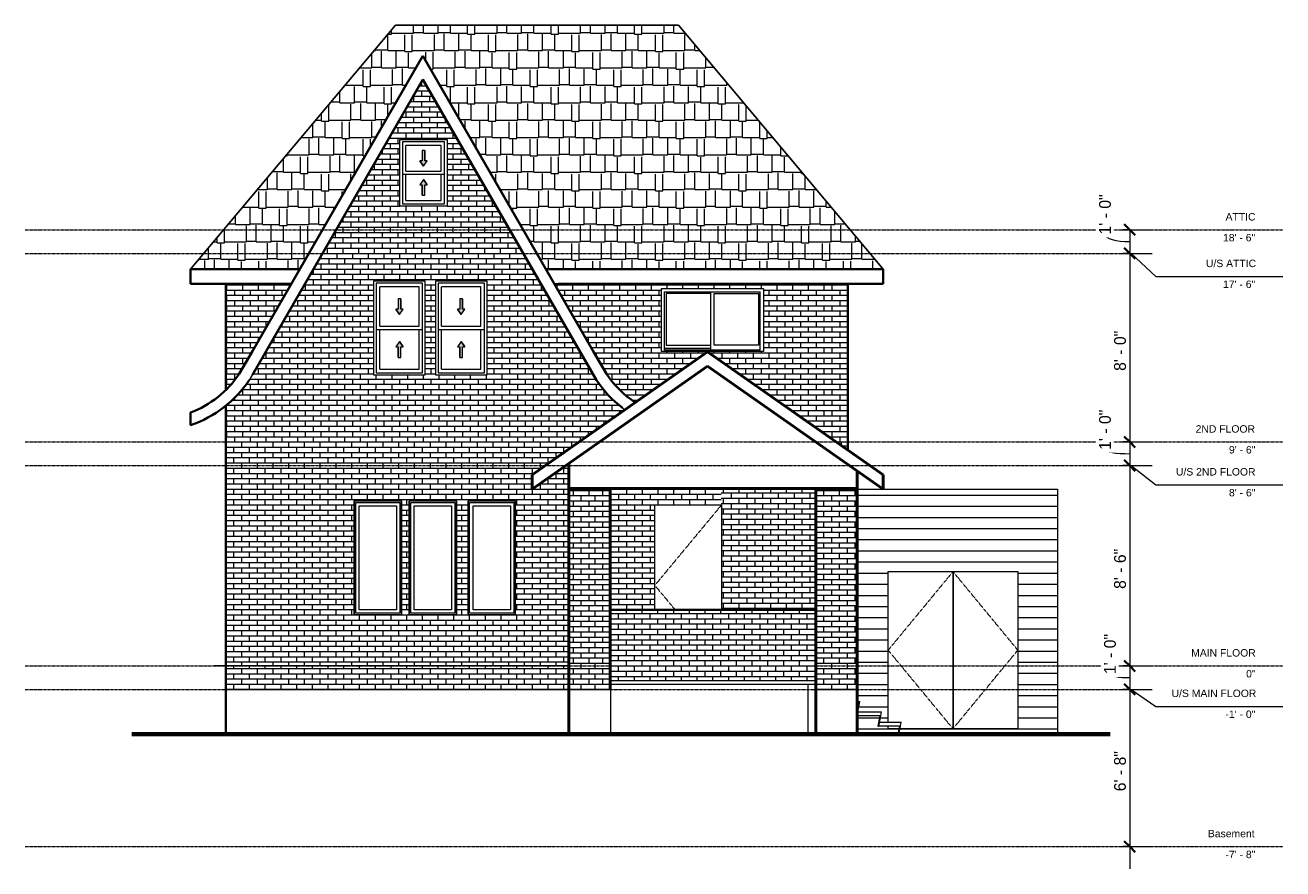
# Model space of a CAD drawing. Header units: inches. Extents: x -341 to 299, y -103 to 326.
import ezdxf

# ---------------------------------------------------------------- set-up
doc = ezdxf.new("R2010")
doc.units = ezdxf.units.IN
doc.header["$MEASUREMENT"] = 0
doc.linetypes.add('Center 1_4_', pattern=[0.53125, 0.25, -0.09375, 0.09375, -0.09375])
doc.linetypes.add('Dash', pattern=[0.23622, 0.11811, -0.11811])
for name, color, linetype, lineweight in [('A-ANNO-DIMS', 211, 'Continuous', 9), ('A-ANNO-DIMS-96', 211, 'Continuous', 9), ('A-DETL', 90, 'Continuous', 9), ('A-DETL-GENF', 92, 'Continuous', 9), ('A-DOOR', 31, 'Continuous', 9), ('A-FLOR', 192, 'Continuous', 9), ('A-FLOR-LEVL', 51, 'Continuous', 9), ('A-GLAZ', 151, 'Continuous', 9), ('A-ROOF', 132, 'Continuous', 9), ('A-ROOF-PATT', 132, 'Continuous', 9), ('A-WALL', 90, 'Continuous', 9), ('A-WALL-PATT', 111, 'Continuous', 9), ('M-EQPM', 50, 'Continuous', 9), ('S-STRS', 90, 'Continuous', 9)]:
    doc.layers.add(name, color=color, linetype=linetype, lineweight=lineweight)
doc.styles.add('Arial', font='arial.ttf', dxfattribs={"height": 3.779528})
doc.styles.add('Inter', font='txt', dxfattribs={"height": 6})
doc.dimstyles.new('Linear_-_1_16__Inter__Imperial__LARGE', dxfattribs={"dimscale": 12, "dimtxt": 7.951881, "dimasz": 0.46875, "dimexe": 0.944882, "dimexo": 0.629921, "dimgap": 0, "dimtad": 1, "dimrnd": 0.25, "dimzin": 1, "dimdsep": 46, "dimlunit": 4, "dimtxsty": 'Inter', "dimblk1": 'OBLIQUE', "dimblk2": 'OBLIQUE', "dimsah": 1, "dimcen": 0.09, "dimdle": 0.944882, "dimazin": 0, "dimtfac": 1, "dimtdec": 4, "dimtix": 1, "dimtmove": 1, "dimatfit": 3, "dimfxl": 1, "dimtvp": 1, "dimtfill": 1, "dimfrac": 2, "dimtolj": 1, "dimtzin": 0, "dimarcsym": 2})
doc.dimstyles.new('Linear_-_1_16__Inter__Imperial__LARGE_1', dxfattribs={"dimscale": 12, "dimtxt": 7.951881, "dimasz": 0.46875, "dimexe": 0.944882, "dimexo": 0.629921, "dimgap": 0, "dimtad": 1, "dimrnd": 0.25, "dimzin": 1, "dimdsep": 46, "dimlunit": 4, "dimtxsty": 'Inter', "dimblk1": 'OBLIQUE', "dimblk2": 'OBLIQUE', "dimsah": 1, "dimcen": 0.09, "dimdle": 0.944882, "dimazin": 0, "dimtfac": 1, "dimtdec": 4, "dimtix": 1, "dimtmove": 0, "dimatfit": 3, "dimfxl": 1, "dimtvp": 1, "dimtfill": 1, "dimfrac": 2, "dimtolj": 1, "dimtzin": 0, "dimarcsym": 2})
pattern_1 = [(0, (13.453, 1.986), (0, 2.667), []), (90, (13.453, 1.986), (-4, 2.667), [2.667, -2.667])]
pattern_2 = [(0, (74.703, 0), (0, 2.667), []), (90, (74.703, 0), (-4, 2.667), [2.667, -2.667])]
pattern_3 = [(0, (59.008, 47.244), (0, 5.669), [])]
pattern_4 = [(0, (73.953, 105.999), (0, 2.667), []), (90, (73.953, 105.999), (-4, 2.667), [2.667, -2.667])]

# ---------------------------------------------------------------- blocks, each defined once
blk = doc.blocks.new('Planitar - Single Door_Flush Panel - 2_-10_ x 6_-8_-3078108-Front Elevation')
at = {"layer": 'A-DOOR', "linetype": 'Dash'}
for p, q in [((13.71, 82), (-20.31, 41)), ((-20.31, 41), (-9.93, 28.5))]:
    blk.add_line(p, q, dxfattribs=at)
blk = doc.blocks.new('Planitar - Double Door_Flush Panel - 5_-6_ x 6_-8_-3078344-Front Elevation')
at = {"layer": 'A-DOOR', "linetype": 'Dash'}
for p, q in [((131.45, 48), (98.45, 8)), ((164.45, 8), (131.45, 48)), ((131.45, -32), (98.45, 8)), ((131.45, -32), (164.45, 8))]:
    blk.add_line(p, q, dxfattribs=at)
at = {"layer": 'A-DOOR'}
for p, q in [((131.45, 48), (131.45, -32)), ((131.45, -32), (131.45, 48))]:
    blk.add_line(p, q, dxfattribs=at)
blk = doc.blocks.new('Planitar-Fixed - 24_ x 48_-3100096-Front Elevation')
at = {"layer": 'A-GLAZ'}
for p, q in [((-149.3, 84), (-173.3, 84)), ((-173.3, 84), (-173.3, 26)), ((-172.55, 26.75), (-172.55, 83.25)), ((-172.55, 83.25), (-150.05, 83.25)), ((-150.05, 83.25), (-150.05, 26.75)), ((-149.3, 26), (-149.3, 84)), ((-170.82, 28.48), (-170.82, 81.52)), ((-170.82, 81.52), (-151.78, 81.52)), ((-151.78, 81.52), (-151.78, 28.48)), ((-173.3, 26), (-149.3, 26)), ((-150.05, 26.75), (-172.55, 26.75)), ((-151.78, 28.48), (-170.82, 28.48))]:
    blk.add_line(p, q, dxfattribs=at)
blk = doc.blocks.new('Planitar-Double-Hung-Single - 48_ x 42_-3118670-Front Elevation')
at = {"layer": 'A-DETL-GENF'}
for points in [[(-138.05, 254.44), (-136.18, 257.1), (-137.38, 257.1), (-137.38, 262.44), (-138.71, 262.44), (-138.71, 257.1), (-139.91, 257.1)], [(-137.38, 239.56), (-137.38, 244.9), (-136.18, 244.9), (-138.05, 247.56), (-139.91, 244.9), (-138.71, 244.9), (-138.71, 239.56)]]:
    blk.add_hatch(color=256, dxfattribs=at).paths.add_polyline_path(points, flags=0)
for p, q in [((-138.71, 262.44), (-138.71, 257.1)), ((-137.38, 262.44), (-138.71, 262.44)), ((-137.38, 262.44), (-138.71, 262.44)), ((-138.71, 262.44), (-138.71, 257.1)), ((-137.38, 262.44), (-137.38, 257.1)), ((-137.38, 257.1), (-137.38, 262.44)), ((-138.71, 257.1), (-139.91, 257.1)), ((-138.05, 254.44), (-139.91, 257.1)), ((-138.71, 257.1), (-139.91, 257.1)), ((-139.91, 257.1), (-138.05, 254.44)), ((-138.05, 254.44), (-136.18, 257.1)), ((-138.05, 254.44), (-136.18, 257.1)), ((-136.18, 257.1), (-137.38, 257.1)), ((-136.18, 257.1), (-137.38, 257.1)), ((-138.05, 247.56), (-139.91, 244.9)), ((-138.05, 247.56), (-139.91, 244.9)), ((-139.91, 244.9), (-138.71, 244.9)), ((-139.91, 244.9), (-138.71, 244.9)), ((-138.71, 239.56), (-138.71, 244.9)), ((-138.71, 244.9), (-138.71, 239.56)), ((-138.05, 247.56), (-136.18, 244.9)), ((-136.18, 244.9), (-138.05, 247.56)), ((-137.38, 244.9), (-136.18, 244.9)), ((-137.38, 239.56), (-137.38, 244.9)), ((-137.38, 239.56), (-137.38, 244.9)), ((-137.38, 244.9), (-136.18, 244.9)), ((-138.71, 239.56), (-137.38, 239.56)), ((-138.71, 239.56), (-137.38, 239.56))]:
    blk.add_line(p, q, dxfattribs=at)
at = {"layer": 'A-GLAZ'}
for p, q in [((-150.05, 268), (-126.05, 268)), ((-150.05, 234), (-150.05, 268)), ((-148.8, 266.75), (-148.8, 235.25)), ((-127.3, 266.75), (-148.8, 266.75)), ((-147.05, 251.88), (-147.05, 265)), ((-129.05, 265), (-147.05, 265)), ((-129.05, 251.88), (-129.05, 265)), ((-127.3, 235.25), (-127.3, 266.75)), ((-126.05, 268), (-126.05, 234)), ((-127.3, 250.13), (-148.8, 250.13)), ((-147.05, 251.88), (-129.05, 251.88)), ((-147.05, 237), (-147.05, 250.13)), ((-129.05, 237), (-129.05, 250.13)), ((-147.05, 237), (-129.05, 237)), ((-126.05, 234), (-150.05, 234)), ((-148.8, 235.25), (-127.3, 235.25))]:
    blk.add_line(p, q, dxfattribs=at)
blk = doc.blocks.new('Planitar-Sliding-Double - 60_ x 48_-3165660-Front Elevation')
at = {"layer": 'A-GLAZ'}
for p, q in [((34.95, 192), (-17.05, 192)), ((-17.05, 192), (-17.05, 160)), ((-15.44, 190.39), (33.34, 190.39)), ((-15.44, 160.75), (-15.44, 190.39)), ((-14.55, 189.5), (-14.55, 163.25)), ((8.08, 189.5), (-14.55, 189.5)), ((8.08, 190.39), (8.08, 160.75)), ((9.83, 163.25), (9.83, 189.5)), ((9.83, 189.5), (32.45, 189.5)), ((32.45, 189.5), (32.45, 163.25)), ((33.34, 160.75), (33.34, 190.39)), ((34.95, 192), (34.95, 160)), ((8.08, 161.5), (-15.44, 161.5)), ((8.08, 161.5), (-15.44, 161.5)), ((33.34, 160.75), (-15.44, 160.75)), ((-14.55, 163.25), (8.08, 163.25)), ((32.45, 163.25), (9.83, 163.25)), ((34.95, 160), (-17.05, 160))]:
    blk.add_line(p, q, dxfattribs=at)
blk = doc.blocks.new('Planitar-Double-Hung-Single - 48_ x 42_-3113202-Front Elevation')
at = {"layer": 'A-DETL-GENF'}
for points in [[(-118.8, 178.94), (-116.93, 181.6), (-118.13, 181.6), (-118.13, 186.94), (-119.46, 186.94), (-119.46, 181.6), (-120.66, 181.6)], [(-118.13, 157.06), (-118.13, 162.4), (-116.93, 162.4), (-118.8, 165.06), (-120.66, 162.4), (-119.46, 162.4), (-119.46, 157.06)]]:
    blk.add_hatch(color=256, dxfattribs=at).paths.add_polyline_path(points, flags=0)
for p, q in [((-119.46, 186.94), (-119.46, 181.6)), ((-118.13, 186.94), (-119.46, 186.94)), ((-118.13, 186.94), (-119.46, 186.94)), ((-119.46, 186.94), (-119.46, 181.6)), ((-118.13, 186.94), (-118.13, 181.6)), ((-118.13, 181.6), (-118.13, 186.94)), ((-119.46, 181.6), (-120.66, 181.6)), ((-118.8, 178.94), (-120.66, 181.6)), ((-119.46, 181.6), (-120.66, 181.6)), ((-120.66, 181.6), (-118.8, 178.94)), ((-118.8, 178.94), (-116.93, 181.6)), ((-118.8, 178.94), (-116.93, 181.6)), ((-116.93, 181.6), (-118.13, 181.6)), ((-116.93, 181.6), (-118.13, 181.6)), ((-118.8, 165.06), (-120.66, 162.4)), ((-118.8, 165.06), (-120.66, 162.4)), ((-120.66, 162.4), (-119.46, 162.4)), ((-120.66, 162.4), (-119.46, 162.4)), ((-119.46, 157.06), (-119.46, 162.4)), ((-119.46, 162.4), (-119.46, 157.06)), ((-118.8, 165.06), (-116.93, 162.4)), ((-116.93, 162.4), (-118.8, 165.06)), ((-118.13, 162.4), (-116.93, 162.4)), ((-118.13, 157.06), (-118.13, 162.4)), ((-118.13, 157.06), (-118.13, 162.4)), ((-118.13, 162.4), (-116.93, 162.4)), ((-119.46, 157.06), (-118.13, 157.06)), ((-119.46, 157.06), (-118.13, 157.06))]:
    blk.add_line(p, q, dxfattribs=at)
at = {"layer": 'A-GLAZ'}
for p, q in [((-131.8, 196), (-105.8, 196)), ((-131.8, 148), (-131.8, 196)), ((-130.55, 194.75), (-130.55, 149.25)), ((-107.05, 194.75), (-130.55, 194.75)), ((-128.8, 172.88), (-128.8, 193)), ((-108.8, 193), (-128.8, 193)), ((-108.8, 172.88), (-108.8, 193)), ((-107.05, 149.25), (-107.05, 194.75)), ((-105.8, 196), (-105.8, 148)), ((-128.8, 172.88), (-108.8, 172.88)), ((-107.05, 171.13), (-130.55, 171.13)), ((-128.8, 151), (-128.8, 171.13)), ((-108.8, 151), (-108.8, 171.13)), ((-105.8, 148), (-131.8, 148)), ((-130.55, 149.25), (-107.05, 149.25)), ((-128.8, 151), (-108.8, 151))]:
    blk.add_line(p, q, dxfattribs=at)
blk = doc.blocks.new('Hydro Meter - Family3-3388978-Front Elevation')
at = {"layer": 'M-EQPM'}
for p, q in [((82.7, 0), (83.98, 0)), ((86.98, 0), (86.98, 0))]:
    blk.add_line(p, q, dxfattribs=at)
blk = doc.blocks.new('Gas Meter - Family3-3388980-Front Elevation')
at = {"layer": 'M-EQPM'}
for p, q in [((-247.55, 0), (-247.55, 0)), ((-238.55, 0), (-244.55, 0))]:
    blk.add_line(p, q, dxfattribs=at)
blk = doc.blocks.new('DIMBLOCK1-Front Elevation')
at = {"layer": 'A-ANNO-DIMS-96', "lineweight": 35}
for p, q in [((221.42, 222), (218.61, 224.81)), ((221.42, 222), (224.23, 219.19)), ((221.42, 210), (218.61, 212.81)), ((221.42, 210), (224.23, 207.19))]:
    blk.add_line(p, q, dxfattribs=at)
at = {"layer": 'A-ANNO-DIMS-96'}
for p, q in [((217.84, 222), (232.76, 222)), ((221.42, 222), (217.84, 222)), ((221.42, 222), (221.42, 210)), ((217.84, 210), (232.76, 210)), ((221.42, 210), (217.84, 210))]:
    blk.add_line(p, q, dxfattribs=at)
blk.add_ellipse((221.42, 219.61), major_axis=(12.62, 0), ratio=0.286007, start_param=3.141593, end_param=4.712389, dxfattribs=at)
at = {"layer": 'A-ANNO-DIMS-96', "color": 0, "insert": (205.78, 219.61), "char_height": 6, "width": 26.9569, "attachment_point": 1, "rotation": 90, "line_spacing_factor": 0.993985, "style": 'Inter', "bg_fill": 3, "box_fill_scale": 1.25, "bg_fill_color": 256, "bg_fill_true_color": 13158600, "bg_fill_transparency": 0}
blk.add_mtext('1\' - 0"', dxfattribs=at)
blk = doc.blocks.new('_Oblique')
at = {"color": 0, "linetype": 'ByBlock', "lineweight": -2}
blk.add_line((-0.5, -0.5), (0.5, 0.5), dxfattribs=at)
blk = doc.blocks.new('DIMBLOCK2-Front Elevation')
at = {"layer": 'A-ANNO-DIMS-96', "lineweight": 35}
for p, q in [((221.42, 210), (218.61, 212.81)), ((221.42, 210), (224.23, 207.19)), ((221.42, 114), (218.61, 116.81)), ((221.42, 114), (224.23, 111.19))]:
    blk.add_line(p, q, dxfattribs=at)
at = {"layer": 'A-ANNO-DIMS-96'}
for p, q in [((217.84, 210), (232.76, 210)), ((221.42, 210), (217.84, 210)), ((221.42, 210), (221.42, 114)), ((217.84, 114), (232.76, 114)), ((221.42, 114), (217.84, 114))]:
    blk.add_line(p, q, dxfattribs=at)
at = {"layer": 'A-ANNO-DIMS-96', "color": 0, "insert": (213.43, 150.17), "char_height": 6, "width": 28.3882, "attachment_point": 1, "rotation": 90, "line_spacing_factor": 0.993985, "style": 'Inter', "bg_fill": 3, "box_fill_scale": 1.25, "bg_fill_color": 256, "bg_fill_true_color": 13158600, "bg_fill_transparency": 0}
blk.add_mtext('8\' - 0"', dxfattribs=at)
blk = doc.blocks.new('DIMBLOCK3-Front Elevation')
at = {"layer": 'A-ANNO-DIMS-96', "lineweight": 35}
for p, q in [((221.42, 114), (218.61, 116.81)), ((221.42, 114), (224.23, 111.19)), ((221.42, 102), (218.61, 104.81)), ((221.42, 102), (224.23, 99.19))]:
    blk.add_line(p, q, dxfattribs=at)
at = {"layer": 'A-ANNO-DIMS-96'}
for p, q in [((217.84, 114), (232.76, 114)), ((221.42, 114), (217.84, 114)), ((221.42, 114), (221.42, 102)), ((217.84, 102), (232.76, 102)), ((221.42, 102), (217.84, 102))]:
    blk.add_line(p, q, dxfattribs=at)
blk.add_ellipse((221.42, 109.98), major_axis=(12.62, 0), ratio=0.157121, start_param=3.141593, end_param=4.712389, dxfattribs=at)
at = {"layer": 'A-ANNO-DIMS-96', "color": 0, "insert": (205.78, 109.98), "char_height": 6, "width": 26.9569, "attachment_point": 1, "rotation": 90, "line_spacing_factor": 0.993985, "style": 'Inter', "bg_fill": 3, "box_fill_scale": 1.25, "bg_fill_color": 256, "bg_fill_true_color": 13158600, "bg_fill_transparency": 0}
blk.add_mtext('1\' - 0"', dxfattribs=at)
blk = doc.blocks.new('DIMBLOCK4-Front Elevation')
at = {"layer": 'A-ANNO-DIMS-96', "lineweight": 35}
for p, q in [((221.42, 102), (218.61, 104.81)), ((221.42, 102), (224.23, 99.19)), ((221.42, 0), (218.61, 2.81)), ((221.42, 0), (224.23, -2.81))]:
    blk.add_line(p, q, dxfattribs=at)
at = {"layer": 'A-ANNO-DIMS-96'}
for p, q in [((217.84, 102), (232.76, 102)), ((221.42, 102), (217.84, 102)), ((221.42, 102), (221.42, 0)), ((217.84, 0), (232.76, 0)), ((221.42, 0), (217.84, 0))]:
    blk.add_line(p, q, dxfattribs=at)
at = {"layer": 'A-ANNO-DIMS-96', "color": 0, "insert": (213.43, 39.17), "char_height": 6, "width": 28.3882, "attachment_point": 1, "rotation": 90, "line_spacing_factor": 0.993985, "style": 'Inter', "bg_fill": 3, "box_fill_scale": 1.25, "bg_fill_color": 256, "bg_fill_true_color": 13158600, "bg_fill_transparency": 0}
blk.add_mtext('8\' - 6"', dxfattribs=at)
blk = doc.blocks.new('DIMBLOCK5-Front Elevation')
at = {"layer": 'A-ANNO-DIMS-96'}
for p, q in [((217.84, 0), (232.76, 0)), ((221.42, 0), (217.84, 0)), ((221.42, 0), (221.42, -12)), ((217.84, -12), (232.76, -12)), ((221.42, -12), (217.84, -12))]:
    blk.add_line(p, q, dxfattribs=at)
at = {"layer": 'A-ANNO-DIMS-96', "lineweight": 35}
for p, q in [((221.42, 0), (218.61, 2.81)), ((221.42, 0), (224.23, -2.81)), ((221.42, -12), (218.61, -9.19)), ((221.42, -12), (224.23, -14.81))]:
    blk.add_line(p, q, dxfattribs=at)
at = {"layer": 'A-ANNO-DIMS-96'}
blk.add_ellipse((221.42, -4.19), major_axis=(10.09, 0), ratio=0.179349, start_param=3.141593, end_param=4.712389, dxfattribs=at)
at = {"layer": 'A-ANNO-DIMS-96', "color": 0, "insert": (208.31, -4.19), "char_height": 6, "width": 26.9569, "attachment_point": 1, "rotation": 90, "line_spacing_factor": 0.993985, "style": 'Inter', "bg_fill": 3, "box_fill_scale": 1.25, "bg_fill_color": 256, "bg_fill_true_color": 13158600, "bg_fill_transparency": 0}
blk.add_mtext('1\' - 0"', dxfattribs=at)
blk = doc.blocks.new('DIMBLOCK6-Front Elevation')
at = {"layer": 'A-ANNO-DIMS-96'}
for p, q in [((217.84, -12), (232.76, -12)), ((221.42, -12), (217.84, -12)), ((221.42, -12), (221.42, -103.34)), ((217.84, -92), (232.76, -92)), ((221.42, -92), (217.84, -92))]:
    blk.add_line(p, q, dxfattribs=at)
at = {"layer": 'A-ANNO-DIMS-96', "lineweight": 35}
for p, q in [((221.42, -12), (218.61, -9.19)), ((221.42, -12), (224.23, -14.81)), ((221.42, -92), (218.61, -89.19)), ((221.42, -92), (224.23, -94.81))]:
    blk.add_line(p, q, dxfattribs=at)
at = {"layer": 'A-ANNO-DIMS-96', "color": 0, "insert": (213.43, -63.83), "char_height": 6, "width": 28.3882, "attachment_point": 1, "rotation": 90, "line_spacing_factor": 0.993985, "style": 'Inter', "bg_fill": 3, "box_fill_scale": 1.25, "bg_fill_color": 256, "bg_fill_true_color": 13158600, "bg_fill_transparency": 0}
blk.add_mtext('6\' - 8"', dxfattribs=at)

msp = doc.modelspace()

# ---------------------------------------------------------------- hatches: boundary and pattern name
at = {"layer": 'A-ROOF-PATT'}
h = msp.add_hatch(dxfattribs=at)
h.set_pattern_fill('FP_9', color=256, style=0, pattern_type=2)
h.set_pattern_definition([(0, (0, 242.427), (31.875, 8.854), [7.5, -6.25, 8.75, -3.75, -16.25]), (0, (0, 242.427), (31.875, 8.854), [-26.25, 11.25, -5]), (0, (7.5, 242.796), (31.875, 8.854), [6.25, -23.75, 5, -7.5]), (0, (22.5, 241.873), (31.875, 8.854), [3.75, -38.75]), (90, (0, 242.427), (-10.625, 8.854), [8.485, -26.93]), (90, (7.5, 242.427), (-10.625, 8.854), [8.3, -27.114]), (90, (13.75, 242.427), (-10.625, 8.854), [7.747, -27.668]), (90, (22.5, 241.873), (-10.625, 8.854), [8.485, -26.93]), (90, (26.25, 241.873), (-10.625, 8.854), [8.485, -26.93]), (90, (37.5, 242.427), (-10.625, 8.854), [8.116, -27.299])])
h.paths.add_polyline_path([(-75.732, 201.981), (95.953, 201.981), (-8.273, 326.193), (-152.321, 326.193), (-256.547, 201.981), (-201.044, 201.981), (-138.375, 310.504), (-76.115, 202.644)], flags=0)
at = {"layer": 'A-WALL-PATT'}
h = msp.add_hatch(dxfattribs=at)
h.set_pattern_fill('FP_5', color=256, style=0, pattern_type=2)
h.set_pattern_definition([(0, (-86.889, 212.667), (0, 2.667), []), (90, (-86.889, 212.667), (-4, 2.667), [2.667, -2.667])])
h.paths.add_polyline_path([(-158.27, 210), (-87.29, 210), (-138.388, 298.504), (-189.486, 210), (-165.046, 210)], flags=0)
h.paths.add_polyline_path([(-148.797, 234), (-150.047, 234), (-150.047, 268), (-126.047, 268), (-126.047, 234), (-127.297, 234)], flags=0)
h = msp.add_hatch(dxfattribs=at)
h.set_pattern_fill('FP_4', color=256, style=0, pattern_type=2)
h.set_pattern_definition(pattern_4)
h.paths.add_polyline_path([(-232.047, 114), (-58.982, 114), (-35.467, 130.466), (-37.797, 132.169), (-41.247, 135.133), (-44.453, 138.359), (-47.397, 141.826), (-50.059, 145.514), (-86.779, 209.115), (-86.886, 209.115), (-86.963, 209.433), (-87.29, 210), (-189.486, 210), (-189.824, 209.337), (-189.868, 209.115), (-189.997, 209.115), (-226.743, 145.469), (-229.549, 141.599), (-232.047, 138.691), (-232.047, 121.3)], flags=0)
h.paths.add_polyline_path([(69.953, 115.53), (69.953, 194.548), (-71.441, 194.548), (-44.959, 148.681), (-42.506, 145.313), (-39.46, 141.826), (-36.83, 139.222), (-33.644, 136.537), (-30.253, 134.116), (6.578, 159.906), (68.811, 116.329)], flags=0)
h.paths.add_polyline_path([(-151.493, 148), (-163.297, 148), (-163.297, 196), (-137.297, 196), (-137.297, 148), (-138.547, 148)], flags=0)
h.paths.add_polyline_path([(-130.547, 148), (-131.797, 148), (-131.797, 196), (-105.797, 196), (-105.797, 148), (-124.387, 148)], flags=0)
h.paths.add_polyline_path([(-232.047, 148.357), (-231.843, 148.636), (-205.335, 194.548), (-232.047, 194.548), (-232.047, 148.636)], flags=0)
h.paths.add_polyline_path([(-15.963, 160), (-17.047, 160), (-17.047, 192), (34.953, 192), (34.953, 160), (-15.436, 160)], flags=0)
h = msp.add_hatch(dxfattribs=at)
h.set_pattern_fill('FP_4', color=256, style=0, pattern_type=2)
h.set_pattern_definition(pattern_4)
h.paths.add_polyline_path([(-232.047, 114), (-232.047, 138.691), (-232.811, 137.828), (-236.069, 134.616), (-238.547, 132.547), (-238.547, 114), (-232.811, 114)], flags=0)
h.paths.add_polyline_path([(-238.547, 140.588), (-237.583, 141.505), (-234.555, 144.944), (-232.047, 148.357), (-232.047, 194.548), (-238.547, 194.548), (-238.547, 141.505)], flags=0)
h = msp.add_hatch(dxfattribs=at)
h.set_pattern_fill('FP_8', color=256, style=0, pattern_type=2)
h.set_pattern_definition([(0, (73.953, 114), (0, 2.667), []), (90, (73.953, 114), (-4, 2.667), [2.667, -2.667])])
h.paths.add_polyline_path([(72.138, 114), (77.953, 114), (77.953, 194.548), (69.953, 194.548), (69.953, 115.53), (72.132, 114.004)], flags=0)
h = msp.add_hatch(dxfattribs=at)
h.set_pattern_fill('FP_1', color=256, style=0, pattern_type=2)
h.set_pattern_definition(pattern_1)
h.paths.add_polyline_path([(-232.811, 0), (-232.047, 0), (-232.047, 114), (-238.547, 114), (-238.547, 0)], flags=0)
h = msp.add_hatch(dxfattribs=at)
h.set_pattern_fill('FP_1', color=256, style=0, pattern_type=2)
h.set_pattern_definition(pattern_1)
h.paths.add_polyline_path([(-232.047, 0), (-63.707, 0), (-63.707, 103.367), (-82.797, 90), (-82.797, 97.325), (-58.982, 114), (-232.047, 114), (-232.047, 2.009)], flags=0)
h.paths.add_polyline_path([(-121.297, 26), (-145.297, 26), (-145.297, 84), (-121.297, 84), (-121.297, 41.772)], flags=0)
h.paths.add_polyline_path([(-115.297, 26), (-115.297, 84), (-91.297, 84), (-91.297, 26), (-97.281, 26)], flags=0)
h.paths.add_polyline_path([(-173.297, 26), (-173.297, 84), (-149.297, 84), (-149.297, 26), (-151.493, 26)], flags=0)
h.paths.add_polyline_path([(-42.707, 28.5), (-20.305, 28.5), (-20.305, 82), (13.453, 82), (13.453, 90), (-42.707, 90), (-42.707, 31.832)], flags=0)
h = msp.add_hatch(dxfattribs=at)
h.set_pattern_fill('FP_2', color=256, style=0, pattern_type=2)
h.set_pattern_definition(pattern_2)
h.paths.add_polyline_path([(77.953, 109.928), (77.953, 114), (72.138, 114), (75.91, 111.359)], flags=0)
h = msp.add_hatch(dxfattribs=at)
h.set_pattern_fill('FP_11', color=256, style=0, pattern_type=2)
h.set_pattern_definition([(0, (-57.707, -92), (0, 2.667), []), (90, (-57.707, -92), (-4, 2.667), [2.667, -2.667])])
h.paths.add_polyline_path([(-51.707, -12), (-51.707, 90), (-63.707, 90), (-63.707, -12), (-53.234, -12)], flags=0)
h = msp.add_hatch(dxfattribs=at)
h.set_pattern_fill('FP_10', color=256, style=0, pattern_type=2)
h.set_pattern_definition([(0, (-42.707, -92), (0, 2.667), []), (90, (-42.707, -92), (-4, 2.667), [2.667, -2.667])])
h.paths.add_polyline_path([(-49.845, -12), (-42.707, -12), (-42.707, 90), (-51.707, 90), (-51.707, -12)], flags=0)
h = msp.add_hatch(dxfattribs=at)
h.set_pattern_fill('FP_2', color=256, style=0, pattern_type=2)
h.set_pattern_definition(pattern_2)
h.paths.add_polyline_path([(58.579, 28.5), (61.703, 28.5), (61.703, 90), (13.453, 90), (13.453, 82), (13.711, 82), (13.711, 28.5), (55.191, 28.5)], flags=0)
h = msp.add_hatch(dxfattribs=at)
h.set_pattern_fill('FP_7', color=256, style=0, pattern_type=2)
h.set_pattern_definition([(0, (61.703, -92), (0, 2.667), []), (90, (61.703, -92), (-4, 2.667), [2.667, -2.667])])
h.paths.add_polyline_path([(78.908, -12), (82.703, -12), (82.703, 90), (61.703, 90), (61.703, -12), (65.355, -12)], flags=0)
h = msp.add_hatch(dxfattribs=at)
h.set_pattern_fill('FP_3', color=256, style=0, pattern_type=2)
h.set_pattern_definition(pattern_3)
h.paths.add_polyline_path([(103.539, -34), (103.91, -32), (98.453, -32), (98.453, -30.669), (93.173, -30.669), (94.158, -25.369), (82.703, -25.369), (82.703, -34), (92.461, -34)], flags=0)
h.paths.add_polyline_path([(104.039, -34), (178.203, -34), (178.203, 90), (82.703, 90), (82.703, -18.1), (84.024, -18.1), (83.039, -23.4), (95.024, -23.4), (94.039, -28.7), (98.453, -28.7), (98.453, 48), (164.453, 48), (164.453, -32), (104.411, -32), (104.383, -32.149)], flags=0)
h.paths.add_polyline_path([(82.703, -22.517), (83.158, -20.069), (82.703, -20.069)], flags=0)
h = msp.add_hatch(dxfattribs=at)
h.set_pattern_fill('FP_3', color=256, style=0, pattern_type=2)
h.set_pattern_definition(pattern_3)
h.paths.add_polyline_path([(184.703, -34), (184.703, 90), (178.203, 90), (178.203, -34)], flags=0)
h = msp.add_hatch(dxfattribs=at)
h.set_pattern_fill('FP_12', color=256, style=0, pattern_type=2)
h.set_pattern_definition([(0, (-42.707, 0), (0, 2.667), []), (90, (-42.707, 0), (-4, 2.667), [2.667, -2.667])])
h.paths.add_polyline_path([(51.802, -7.5), (61.703, -7.5), (61.703, 28.5), (-42.707, 28.5), (-42.707, -7.5), (48.414, -7.5)], flags=0)
h = msp.add_hatch(dxfattribs=at)
h.set_pattern_fill('FP_6', color=256, style=0, pattern_type=2)
h.set_pattern_definition([(0, (13.453, -92), (0, 2.667), []), (90, (13.453, -92), (-4, 2.667), [2.667, -2.667])])
h.paths.add_polyline_path([(-63.707, -12), (-63.707, 0), (-238.547, 0), (-238.547, -12), (-70.175, -12)], flags=0)

# ---------------------------------------------------------------- linework, layer by layer
at = {"layer": 'A-DETL', "lineweight": 25}
for p, q in [((-152.321, 326.193), (-256.547, 201.981)), ((-152.321, 326.193), (-8.273, 326.193)), ((95.953, 201.981), (-8.273, 326.193))]:
    msp.add_line(p, q, dxfattribs=at)
at = {"layer": 'A-DETL', "lineweight": 35}
for p, q in [((-138.388, 310.504), (-225.138, 160.249)), ((-51.638, 160.249), (-138.388, 310.504)), ((-138.388, 298.504), (-225.138, 148.249)), ((-50.059, 145.514), (-138.388, 298.504)), ((-256.547, 201.981), (-201.044, 201.981)), ((-256.547, 201.981), (-256.547, 194.548)), ((-75.732, 201.981), (95.953, 201.981)), ((95.953, 201.981), (95.953, 194.548)), ((-205.335, 194.548), (-256.547, 194.548)), ((-238.547, 140.529), (-238.547, 194.01)), ((77.953, 194.548), (-69.539, 194.548)), ((77.953, 109.928), (77.953, 194.548)), ((95.953, 194.548), (77.953, 194.548)), ((-225.138, 160.249), (-231.843, 148.636)), ((-44.959, 148.681), (-51.638, 160.249)), ((-256.547, 128.975), (-256.547, 122.603)), ((-238.547, -34.75), (-238.547, 132.669)), ((61.703, 28.5), (-43.047, 28.5))]:
    msp.add_line(p, q, dxfattribs=at)
at = {"layer": 'A-DETL', "lineweight": 50}
for p, q in [((6.578, 159.906), (-82.797, 97.325)), ((95.953, 97.325), (6.578, 159.906)), ((6.578, 152.581), (-82.797, 90)), ((95.953, 90), (6.578, 152.581)), ((-64.047, 103.129), (-64.047, 90)), ((-82.797, 97.325), (-82.797, 90)), ((82.703, -34.75), (82.703, 99.278)), ((95.953, 90), (95.953, 97.325)), ((-43.047, 90.25), (-64.047, 90.25)), ((-64.047, 90.25), (-64.047, -34.75)), ((-43.047, -11.99), (-43.047, 90.25)), ((-43.047, 90.25), (82.703, 90.25)), ((61.703, -34.75), (61.703, 90))]:
    msp.add_line(p, q, dxfattribs=at)
at = {"layer": 'A-DETL', "lineweight": 70}
msp.add_line((211.453, -34.75), (-286.547, -34.75), dxfattribs=at)
at = {"layer": 'A-DETL', "lineweight": 35}
for centre, radius, start, end in [((-274.979, 177.486), 51.895, 290.804329, 326.224949), ((-1.822, 177.531), 51.895, 213.775051, 236.780411), ((-274.979, 177.486), 57.895, 288.564292, 326.42598), ((-1.822, 177.531), 57.895, 213.57402, 232.92835)]:
    msp.add_arc(centre, radius, start, end, dxfattribs=at)
at = {"layer": 'A-FLOR'}
msp.add_line((61.703, -9.5), (-42.707, -9.5), dxfattribs=at)
at = {"layer": 'A-FLOR-LEVL', "linetype": 'Center 1_4_'}
for p, q in [((-340.763, 222), (299.32, 222)), ((-340.763, 210), (222.07, 210)), ((-340.763, 114), (299.32, 114)), ((-340.763, 102), (222.07, 102)), ((-340.763, 0), (299.32, 0)), ((-340.763, -12), (222.07, -12)), ((-340.763, -92), (299.32, -92))]:
    msp.add_line(p, q, dxfattribs=at)
at = {"layer": 'A-FLOR-LEVL'}
for p, q in [((222.07, 210), (234.612, 198.275)), ((234.612, 198.275), (299.32, 198.275)), ((222.07, 102), (234.612, 92.172)), ((234.612, 92.172), (299.32, 92.172)), ((222.07, -12), (234.612, -20.621)), ((234.612, -20.621), (299.32, -20.621))]:
    msp.add_line(p, q, dxfattribs=at)
at = {"layer": 'A-ROOF'}
for p, q in [((-256.547, 201.981), (-152.321, 326.193)), ((-152.321, 326.193), (-8.273, 326.193)), ((-8.273, 326.193), (95.953, 201.981)), ((-201.044, 201.981), (-138.388, 310.504)), ((-138.388, 310.504), (-75.732, 201.981)), ((-138.377, 310.508), (-83.318, 215.143)), ((-138.388, 298.504), (-226.743, 145.469)), ((-50.059, 145.514), (-138.388, 298.504)), ((-83.318, 215.143), (-83.331, 215.143)), ((-189.868, 209.337), (-189.868, 209.115)), ((-86.886, 209.115), (-86.886, 209.301)), ((-256.547, 201.981), (-201.044, 201.981)), ((-256.547, 194.548), (-256.547, 201.981)), ((-75.732, 201.981), (95.953, 201.981)), ((95.953, 194.548), (95.953, 201.981)), ((-205.335, 194.548), (-256.547, 194.548)), ((-231.843, 148.636), (-205.335, 194.548)), ((95.953, 194.548), (-71.441, 194.548)), ((-71.441, 194.548), (-44.959, 148.681)), ((-82.797, 97.325), (6.578, 159.906)), ((6.578, 159.906), (95.953, 97.325)), ((6.578, 152.581), (-82.797, 90)), ((95.953, 90), (6.578, 152.581)), ((-256.547, 128.975), (-256.547, 122.603)), ((-82.797, 90), (-82.797, 97.325)), ((95.953, 97.325), (95.953, 90))]:
    msp.add_line(p, q, dxfattribs=at)
for centre, radius, start, end in [((-274.979, 177.486), 51.895, 290.804329, 326.224949), ((-1.822, 177.531), 51.895, 213.775051, 236.780411), ((-274.979, 177.486), 57.895, 288.564292, 326.42598), ((-1.822, 177.531), 57.895, 213.57402, 234.44063)]:
    msp.add_arc(centre, radius, start, end, dxfattribs=at)
at = {"layer": 'A-WALL'}
for p, q in [((-189.486, 210), (-87.29, 210)), ((-238.547, 140.588), (-238.547, 194.548)), ((77.953, 194.548), (77.953, 109.928)), ((-238.547, -34), (-238.547, 132.547)), ((-238.547, 114), (-58.982, 114)), ((72.138, 114), (77.953, 114)), ((-63.707, -34), (-63.707, 103.367)), ((82.703, -34), (82.703, 99.278)), ((-63.707, 90), (184.703, 90)), ((-42.707, -34), (-42.707, 90)), ((61.703, 90), (61.703, -34)), ((184.703, 90), (184.703, -34)), ((-173.297, 26), (-173.297, 84)), ((-173.297, 84), (-149.297, 84)), ((-149.297, 84), (-149.297, 26)), ((-145.297, 26), (-145.297, 84)), ((-145.297, 84), (-121.297, 84)), ((-121.297, 84), (-121.297, 26)), ((-115.297, 26), (-115.297, 84)), ((-115.297, 84), (-91.297, 84)), ((-91.297, 84), (-91.297, 26)), ((-20.305, 28.5), (-20.305, 82)), ((-20.305, 82), (13.711, 82)), ((13.711, 82), (13.711, 28.5)), ((98.453, -28.7), (98.453, 48)), ((98.453, 48), (164.453, 48)), ((164.453, 48), (164.453, -32)), ((-149.297, 26), (-173.297, 26)), ((-121.297, 26), (-145.297, 26)), ((-91.297, 26), (-115.297, 26)), ((61.703, 28.5), (-42.707, 28.5)), ((-63.707, 0), (-238.547, 0)), ((-42.707, -12), (-238.547, -12)), ((-42.707, -7.5), (61.703, -7.5)), ((57.703, -34), (57.703, -9.5)), ((82.703, -12), (61.703, -12)), ((98.453, -32), (98.453, -30.669)), ((103.91, -32), (98.453, -32)), ((164.453, -32), (104.411, -32)), ((82.703, -34), (103.539, -34)), ((104.039, -34), (184.703, -34))]:
    msp.add_line(p, q, dxfattribs=at)
at = {"layer": 'S-STRS'}
for p, q in [((61.703, -11.917), (61.173, -14.769)), ((61.173, -14.769), (61.674, -14.769)), ((61.674, -14.769), (61.703, -14.613)), ((61.703, -14.613), (61.674, -14.769)), ((82.703, -18.1), (84.024, -18.1)), ((83.658, -20.069), (84.024, -18.1)), ((83.158, -20.069), (82.703, -22.517)), ((82.703, -25.213), (83.658, -20.069)), ((83.658, -20.069), (82.703, -20.069)), ((83.039, -23.4), (82.703, -25.213)), ((94.658, -25.369), (82.703, -25.369)), ((83.039, -23.4), (95.024, -23.4)), ((83.658, -20.069), (83.158, -20.069)), ((94.158, -25.369), (93.173, -30.669)), ((93.674, -30.669), (94.658, -25.369)), ((94.658, -25.369), (94.158, -25.369)), ((94.658, -25.369), (95.024, -23.4)), ((93.173, -30.669), (93.674, -30.669)), ((93.674, -30.669), (94.039, -28.7)), ((104.658, -30.669), (93.674, -30.669)), ((94.039, -28.7), (105.024, -28.7)), ((104.158, -30.669), (103.539, -34)), ((104.039, -34), (104.658, -30.669)), ((104.658, -30.669), (104.158, -30.669)), ((104.658, -30.669), (105.024, -28.7)), ((103.539, -34), (104.039, -34))]:
    msp.add_line(p, q, dxfattribs=at)

# ---------------------------------------------------------------- block references
at = {"layer": 'A-DOOR'}
for name in ['Planitar - Single Door_Flush Panel - 2_-10_ x 6_-8_-3078108-Front Elevation', 'Planitar - Double Door_Flush Panel - 5_-6_ x 6_-8_-3078344-Front Elevation']:
    msp.add_blockref(name, (0, 0), dxfattribs=at)
at = {"layer": 'A-GLAZ'}
for name, p in [('Planitar-Double-Hung-Single - 48_ x 42_-3118670-Front Elevation', (0, 0)), ('Planitar-Double-Hung-Single - 48_ x 42_-3113202-Front Elevation', (-31.5, 0)), ('Planitar-Double-Hung-Single - 48_ x 42_-3113202-Front Elevation', (0, 0)), ('Planitar-Sliding-Double - 60_ x 48_-3165660-Front Elevation', (0, 0)), ('Planitar-Fixed - 24_ x 48_-3100096-Front Elevation', (0, 0)), ('Planitar-Fixed - 24_ x 48_-3100096-Front Elevation', (28, 0)), ('Planitar-Fixed - 24_ x 48_-3100096-Front Elevation', (58, 0))]:
    msp.add_blockref(name, p, dxfattribs=at)
at = {"layer": 'M-EQPM'}
for name in ['Gas Meter - Family3-3388980-Front Elevation', 'Hydro Meter - Family3-3388978-Front Elevation']:
    msp.add_blockref(name, (0, 0), dxfattribs=at)

# ---------------------------------------------------------------- texts
at = {"layer": 'A-FLOR-LEVL', "attachment_point": 1, "style": 'Arial'}
for s, insert, char_height, width in [('ATTIC', (270.171, 230.517), 3.7795, 17.574), ('18\' - 6"', (268.877, 219.894), 3.7795, 19.998), ('U/S ATTIC', (260.193, 206.792), 3.7795, 29.694), ('17\' - 6"', (268.877, 196.169), 3.7795, 19.998), ('2ND FLOOR', (254.939, 122.517), 3.7795, 36.057), ('9\' - 6"', (271.901, 111.894), 3.7795, 16.362), ('U/S 2ND FLOOR', (244.923, 100.69), 3.77953, 48.177), ('8\' - 6"', (271.901, 90.066), 3.7795, 16.362), ('MAIN FLOOR', (252.671, 8.517), 3.7795, 38.784), ('0"', (280.631, -2.106), 3.7795, 5.757), ('U/S MAIN FLOOR', (242.693, -12.104), 3.77953, 50.904), ('-1\' - 0"', (270.124, -22.728), 3.7795, 18.483), ('Basement', (261.175, -83.483), 3.7795, 28.482), ('-7\' - 8"', (270.124, -94.106), 3.7795, 18.483)]:
    msp.add_mtext(s, dxfattribs=dict(at, insert=insert, char_height=char_height, width=width))

# ---------------------------------------------------------------- next in the draw order: dimensions: what is measured, and where the dimension line sits
at = {"layer": 'A-ANNO-DIMS'}
dim = msp.add_linear_dim(base=(221.419, 210), p1=(225.396, 222), p2=(225.396, 210), angle=90, dimstyle='Linear_-_1_16__Inter__Imperial__LARGE', override={"dimpost": '<>', "dimfxl": 12}, dxfattribs=at)
dim.commit()
dim.dimension.update_dxf_attribs({"geometry": 'DIMBLOCK1-Front Elevation', "text_midpoint": (209.777, 233.089), "dimtype": 160, "text_rotation": 90})

# ---------------------------------------------------------------- next in the draw order: dimensions: what is measured, and where the dimension line sits
dim = msp.add_linear_dim(base=(221.419, 114), p1=(225.396, 210), p2=(225.396, 114), angle=90, dimstyle='Linear_-_1_16__Inter__Imperial__LARGE_1', override={"dimpost": '<>', "dimfxl": 96}, dxfattribs=at)
dim.commit()
dim.dimension.update_dxf_attribs({"geometry": 'DIMBLOCK2-Front Elevation', "text_midpoint": (218.337, 162)})

# ---------------------------------------------------------------- next in the draw order: dimensions: what is measured, and where the dimension line sits
dim = msp.add_linear_dim(base=(221.419, 102), p1=(225.396, 114), p2=(225.396, 102), angle=90, dimstyle='Linear_-_1_16__Inter__Imperial__LARGE', override={"dimpost": '<>', "dimfxl": 12}, dxfattribs=at)
dim.commit()
dim.dimension.update_dxf_attribs({"geometry": 'DIMBLOCK3-Front Elevation', "text_midpoint": (209.777, 123.462), "dimtype": 160, "text_rotation": 90})

# ---------------------------------------------------------------- next in the draw order: dimensions: what is measured, and where the dimension line sits
dim = msp.add_linear_dim(base=(221.419, 0), p1=(225.396, 102), p2=(225.396, 0), angle=90, dimstyle='Linear_-_1_16__Inter__Imperial__LARGE_1', override={"dimpost": '<>', "dimfxl": 102}, dxfattribs=at)
dim.commit()
dim.dimension.update_dxf_attribs({"geometry": 'DIMBLOCK4-Front Elevation', "text_midpoint": (218.334, 51)})

# ---------------------------------------------------------------- next in the draw order: dimensions: what is measured, and where the dimension line sits
dim = msp.add_linear_dim(base=(221.419, -12), p1=(225.396, 0), p2=(225.396, -12), angle=90, dimstyle='Linear_-_1_16__Inter__Imperial__LARGE', override={"dimpost": '<>', "dimfxl": 12}, dxfattribs=at)
dim.commit()
dim.dimension.update_dxf_attribs({"geometry": 'DIMBLOCK5-Front Elevation', "text_midpoint": (212.308, 9.289), "dimtype": 160, "text_rotation": 90})

# ---------------------------------------------------------------- next in the draw order: dimensions: what is measured, and where the dimension line sits
dim = msp.add_linear_dim(base=(221.419, -92), p1=(225.396, -12), p2=(225.396, -92), angle=90, dimstyle='Linear_-_1_16__Inter__Imperial__LARGE_1', override={"dimpost": '<>', "dimfxl": 80}, dxfattribs=at)
dim.commit()
dim.dimension.update_dxf_attribs({"geometry": 'DIMBLOCK6-Front Elevation', "text_midpoint": (218.334, -52)})

doc.saveas('drawing.dxf')
